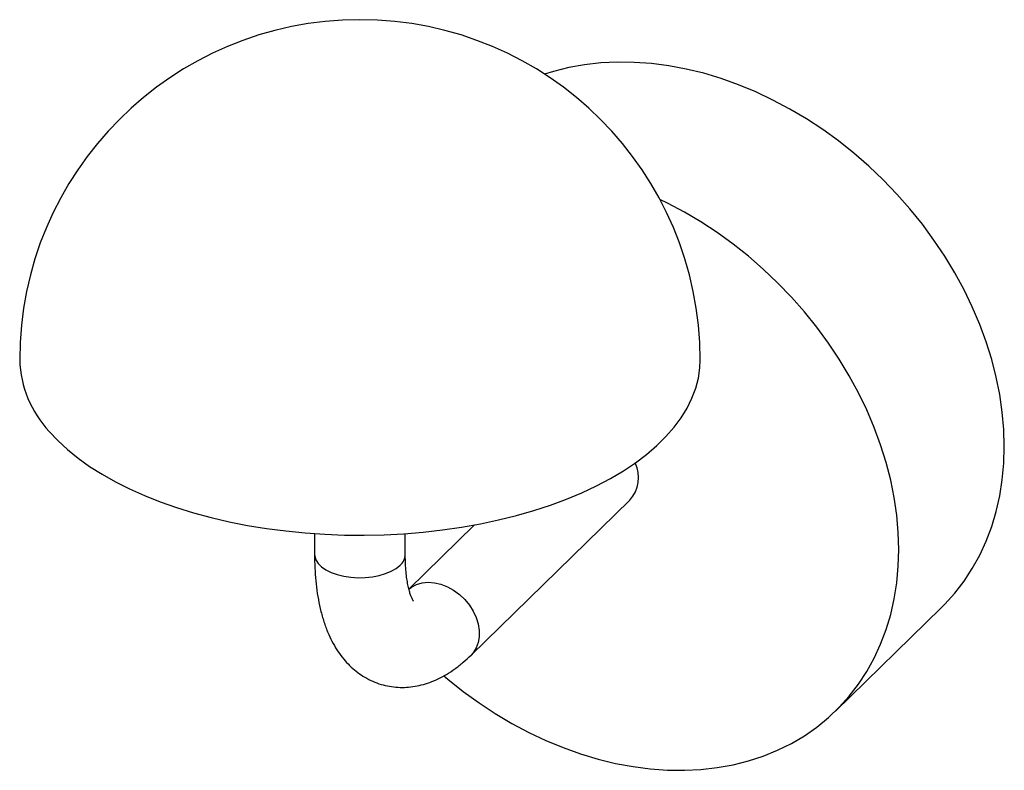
# Paper-space layout '_Trimétrica' of a CAD drawing. Header units: inches. Extents: x -6.75 to 0.08, y -7.25 to -2.04.
import ezdxf

# ---------------------------------------------------------------- set-up
doc = ezdxf.new("R2010")
doc.units = ezdxf.units.IN
doc.header["$MEASUREMENT"] = 0

psp = doc.layouts.new('_Trimétrica')

# ---------------------------------------------------------------- linework, layer by layer
at = {"color": 7, "linetype": 'Continuous', "lineweight": 25}
for p, q in [((-3.6206, -6.4511), (-2.5181, -5.3751)), ((-3.5961, -5.547), (-4.052, -5.992)), ((-4.7067, -5.6072), (-4.7067, -5.7513)), ((-4.0768, -5.7513), (-4.0768, -5.6072)), ((-1.0897, -6.8386), (-0.357, -6.1235))]:
    psp.add_line(p, q, dxfattribs=at)
at = {"color": 7, "linetype": 'Continuous', "lineweight": 25, "flags": 128}
for points in [[(-0.357, -6.1235), (-0.3312, -6.0976), (-0.2616, -6.0201), (-0.1978, -5.9373), (-0.1402, -5.8494), (-0.0889, -5.7567), (-0.0441, -5.6595), (-0.0059, -5.5582), (0.0256, -5.453), (0.0501, -5.3445), (0.0677, -5.2328), (0.0783, -5.1185), (0.0818, -5.0018), (0.0783, -4.8832), (0.0677, -4.7631), (0.0501, -4.6419), (0.0256, -4.52), (-0.0059, -4.3978), (-0.0441, -4.2757), (-0.0889, -4.1542), (-0.1402, -4.0336), (-0.1978, -3.9144), (-0.2616, -3.7969), (-0.3312, -3.6816), (-0.4065, -3.5688), (-0.4872, -3.459), (-0.5731, -3.3524), (-0.6638, -3.2495), (-0.759, -3.1507), (-0.8585, -3.0562), (-0.9618, -2.9663), (-1.0687, -2.8814), (-1.1787, -2.8018), (-1.2915, -2.7277), (-1.4068, -2.6593), (-1.5241, -2.597), (-1.643, -2.5409), (-1.7631, -2.4912), (-1.884, -2.4481), (-2.0054, -2.4116), (-2.1268, -2.3821), (-2.2477, -2.3595), (-2.3678, -2.3439), (-2.4868, -2.3354), (-2.604, -2.3339), (-2.7193, -2.3396), (-2.8321, -2.3524), (-2.9421, -2.3722), (-3.049, -2.399), (-3.1093, -2.4177)], [(-3.8095, -6.5946), (-3.7817, -6.618), (-3.6749, -6.7029), (-3.5648, -6.7825), (-3.452, -6.8566), (-3.3367, -6.9249), (-3.2195, -6.9873), (-3.1006, -7.0434), (-2.9804, -7.0931), (-2.8595, -7.1362), (-2.7381, -7.1726), (-2.6168, -7.2022), (-2.4958, -7.2248), (-2.3757, -7.2404), (-2.2568, -7.2489), (-2.1395, -7.2503), (-2.0242, -7.2446), (-1.9114, -7.2319), (-1.8014, -7.212), (-1.6945, -7.1852), (-1.5912, -7.1515), (-1.4917, -7.1111), (-1.3965, -7.064), (-1.3058, -7.0104), (-1.2199, -6.9505), (-1.1392, -6.8846), (-1.0639, -6.8127), (-0.9943, -6.7353), (-0.9305, -6.6524), (-0.8729, -6.5645), (-0.8216, -6.4718), (-0.7768, -6.3746), (-0.7386, -6.2733), (-0.7071, -6.1682), (-0.6826, -6.0596), (-0.665, -5.948), (-0.6544, -5.8336), (-0.6509, -5.717), (-0.6544, -5.5984), (-0.665, -5.4783), (-0.6826, -5.3571), (-0.7071, -5.2352), (-0.7386, -5.113), (-0.7768, -4.9909), (-0.8216, -4.8693), (-0.8729, -4.7488), (-0.9305, -4.6295), (-0.9943, -4.512), (-1.0639, -4.3967), (-1.1392, -4.284), (-1.2199, -4.1741), (-1.3058, -4.0676), (-1.3965, -3.9647), (-1.4917, -3.8658), (-1.5912, -3.7713), (-1.6945, -3.6814), (-1.8014, -3.5966), (-1.9114, -3.5169), (-2.0242, -3.4428), (-2.1395, -3.3745), (-2.2568, -3.3121), (-2.3092, -3.2865)], [(-6.5487, -4.8975), (-6.4891, -4.9612), (-6.4223, -5.0231), (-6.3487, -5.0828), (-6.2685, -5.1403), (-6.1819, -5.1952), (-6.0893, -5.2475), (-5.9909, -5.2969), (-5.8871, -5.3433), (-5.7782, -5.3865), (-5.6647, -5.4263), (-5.5468, -5.4627), (-5.425, -5.4955), (-5.2998, -5.5246), (-5.1715, -5.5499), (-5.0405, -5.5713), (-4.9073, -5.5887), (-4.7724, -5.6022), (-4.6362, -5.6115), (-4.4992, -5.6168), (-4.3618, -5.618), (-4.2245, -5.615), (-4.0878, -5.608), (-3.9521, -5.5968), (-3.8179, -5.5816), (-3.6856, -5.5624), (-3.5557, -5.5393), (-3.4287, -5.5124), (-3.3049, -5.4816), (-3.1848, -5.4473), (-3.0688, -5.4094), (-2.9572, -5.368), (-2.8505, -5.3234), (-2.749, -5.2757), (-2.6531, -5.225), (-2.5631, -5.1716), (-2.4792, -5.1155), (-2.4019, -5.057), (-2.3312, -4.9963), (-2.2675, -4.9336), (-2.211, -4.8691), (-2.1619, -4.803), (-2.1204, -4.7356), (-2.0865, -4.667), (-2.0604, -4.5975), (-2.0422, -4.5273), (-2.032, -4.4568), (-2.0296, -4.4014)], [(-4.7067, -5.7513), (-4.7058, -5.764), (-4.6977, -5.7898), (-4.6818, -5.8146), (-4.6583, -5.8377), (-4.628, -5.8586), (-4.5915, -5.8767), (-4.5498, -5.8916), (-4.5041, -5.9029), (-4.4554, -5.9102), (-4.4051, -5.9134), (-4.3545, -5.9124), (-4.3048, -5.9072), (-4.2574, -5.898), (-4.2134, -5.885), (-4.1741, -5.8686), (-4.1404, -5.8491), (-4.1132, -5.827)], [(-4.0529, -5.9933), (-4.0335, -5.9786), (-3.9988, -5.9605), (-3.96, -5.9494), (-3.918, -5.9453), (-3.8741, -5.9486), (-3.8293, -5.959), (-3.7848, -5.9763), (-3.7418, -6.0001), (-3.7013, -6.0298), (-3.6644, -6.0645), (-3.632, -6.1034), (-3.6051, -6.1454), (-3.5843, -6.1895), (-3.5701, -6.2346), (-3.5629, -6.2795), (-3.5629, -6.3229), (-3.5701, -6.3638), (-3.5843, -6.4012), (-3.6051, -6.434), (-3.6206, -6.4511)]]:
    psp.add_lwpolyline(points, dxfattribs=at)
at = {"color": 7, "linetype": 'Continuous', "lineweight": 25}
for centre, radius, start, end in [((-4.3918, -4.4014), 2.3622, 0, 180), ((-6.001, -4.3804), 0.7533, 181.60408, 223.3525), ((-2.6897, -5.2183), 0.2325, 317.57621, 25.94465), ((-4.1805, -5.7481), 0.1037, 310.42695, 358.21115)]:
    psp.add_arc(centre, radius, start, end, dxfattribs=at)
for points, knots in [([(-4.7067, -5.7513), (-4.7066, -5.7674), (-4.7063, -5.8145), (-4.7027, -5.8909), (-4.6943, -5.9796), (-4.6812, -6.0659), (-4.6631, -6.1497), (-4.6394, -6.2304), (-4.6111, -6.3041), (-4.5789, -6.3697), (-4.5442, -6.4268), (-4.5061, -6.4779), (-4.4647, -6.5231), (-4.4201, -6.5626), (-4.3711, -6.5975), (-4.3177, -6.627), (-4.2604, -6.65), (-4.2017, -6.6656), (-4.1424, -6.6741), (-4.0829, -6.6756), (-4.0236, -6.6704), (-3.9647, -6.6587), (-3.9061, -6.6406), (-3.8478, -6.616), (-3.7896, -6.5846), (-3.7312, -6.5461), (-3.6745, -6.5018), (-3.6383, -6.4677), (-3.6206, -6.4511)], [0, 0, 0, 0, 0.023359, 0.0685, 0.114139, 0.160448, 0.207453, 0.255035, 0.302616, 0.343867, 0.383061, 0.42029, 0.455848, 0.490091, 0.523364, 0.559124, 0.593924, 0.628051, 0.661843, 0.695535, 0.729475, 0.764021, 0.79956, 0.836491, 0.875204, 0.915995, 0.958933, 1, 1, 1, 1]), ([(-4.0199, -6.0757), (-4.0202, -6.0753), (-4.0209, -6.0744), (-4.0264, -6.0654), (-4.0337, -6.05), (-4.0421, -6.0278), (-4.0508, -5.9988), (-4.059, -5.963), (-4.0663, -5.9206), (-4.072, -5.8718), (-4.0757, -5.8178), (-4.0768, -5.7764), (-4.0768, -5.7539), (-4.0768, -5.7513)], [0, 0, 0, 0, 0.091036, 0.184502, 0.278044, 0.372724, 0.469471, 0.568724, 0.670612, 0.775061, 0.881878, 0.986391, 1, 1, 1, 1])]:
    psp.add_open_spline(points, degree=3, knots=knots, dxfattribs=at)

doc.saveas('drawing.dxf')
